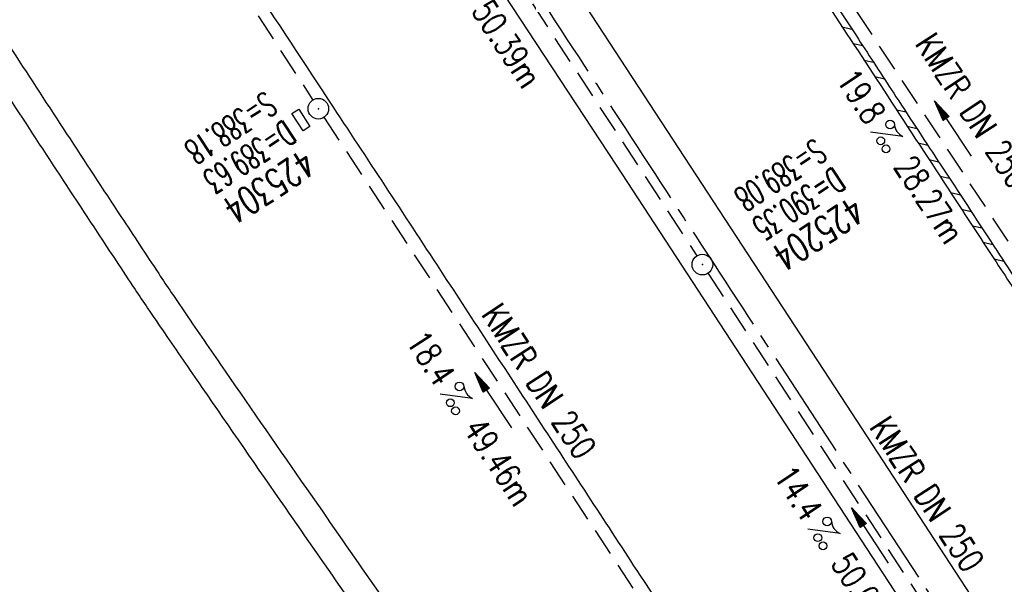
# Model space of a CAD drawing. Extents: x 450316 to 454644, y 428795 to 436505.
# Tile 109 of 256: x 453579 to 453650, y 432574 to 432615. Entities that reach past the tile are written whole.
import ezdxf
from ezdxf.enums import TextEntityAlignment as Align

# ---------------------------------------------------------------- set-up
doc = ezdxf.new("R2010")
doc.units = 0
doc.header["$LTSCALE"] = 2
doc.header["$MEASUREMENT"] = 0
for name, pattern in [('ACHSE', [5.5, 4, -0.5, 0.5, -0.5]), ('AUSGEZOGEN', [0]), ('GESTRICH-X2', [1.5, 1, -0.5])]:
    doc.linetypes.add(name, pattern=pattern)
doc.layers.get('0').update_dxf_attribs({"linetype": 'CONTINUOUS'})
for name, color, linetype in [('ACHSETOP', 1, 'ACHSE'), ('FBR', 8, 'CONTINUOUS'), ('KANAL', 7, 'GESTRICH-X2'), ('PFEIL', 7, 'CONTINUOUS'), ('RINNE', 8, 'CONTINUOUS'), ('SCHACHTNR', 6, 'CONTINUOUS'), ('SCHSYMBOL', 7, 'CONTINUOUS'), ('TEXTO', 4, 'CONTINUOUS'), ('TEXTU', 4, 'CONTINUOUS'), ('WEG', 8, 'AUSGEZOGEN')]:
    doc.layers.add(name, color=color, linetype=linetype)
doc.styles.add('ROMANS', font='romans.shx', dxfattribs={"width": 0.8})

# ---------------------------------------------------------------- blocks, each defined once
blk = doc.blocks.new('GST')
at = {"color": 0}
blk.add_circle((0, 0), 0.75, dxfattribs=at)
blk.add_point((0, 0), dxfattribs=at)
blk = doc.blocks.new('17')
blk.add_lwpolyline([(-0.755, -1.218), (0.748, -1.218), (0.748, -1.801), (-0.755, -1.801)], close=True)
blk.add_blockref('GST', (0, 0))
blk = doc.blocks.new('PROM')
blk.add_line((1.566, 1.817), (0.019, 0.015))
for centre, radius in [((0.317, 1.51), 0.317), ((0.943, 0.291), 0.283), ((1.645, 0.287), 0.283)]:
    blk.add_circle(centre, radius)
blk.add_arc((0.992, 2.682), 1.033, 239.14139, 303.35492)
blk = doc.blocks.new('PFEIL2')
at = {"color": 0}
for p, q in [((0.88, 0.002), (-2.401, -0.012)), ((0.881, -0.271), (0.879, 0.276)), ((0.879, 0.276), (2.429, 0.009)), ((0.911, 0.27), (0.879, 0.265)), ((0.965, 0.261), (0.879, 0.246)), ((1.019, 0.252), (0.879, 0.228)), ((1.073, 0.242), (0.879, 0.209)), ((1.127, 0.233), (0.879, 0.191)), ((1.181, 0.224), (0.879, 0.172)), ((1.235, 0.214), (0.879, 0.154)), ((1.289, 0.205), (0.879, 0.135)), ((1.343, 0.196), (0.879, 0.117)), ((1.397, 0.187), (0.879, 0.098)), ((1.451, 0.177), (0.879, 0.08)), ((1.505, 0.168), (0.879, 0.061)), ((1.559, 0.159), (0.88, 0.043)), ((1.613, 0.149), (0.88, 0.024)), ((1.668, 0.14), (0.88, 0.006)), ((1.722, 0.131), (0.88, -0.013)), ((1.776, 0.121), (0.88, -0.031)), ((1.83, 0.112), (0.88, -0.05)), ((1.884, 0.103), (0.88, -0.068)), ((1.938, 0.094), (0.88, -0.087)), ((1.992, 0.084), (0.88, -0.105)), ((2.046, 0.075), (0.88, -0.124)), ((2.1, 0.066), (0.88, -0.142)), ((2.154, 0.056), (0.88, -0.161)), ((2.208, 0.047), (0.88, -0.179)), ((2.262, 0.038), (0.881, -0.198)), ((2.316, 0.029), (0.881, -0.216)), ((2.37, 0.019), (0.881, -0.235)), ((2.424, 0.01), (0.881, -0.253)), ((2.429, 0.009), (0.881, -0.271))]:
    blk.add_line(p, q, dxfattribs=at)
blk = doc.blocks.new('10')
blk.add_blockref('GST', (0, 0))

msp = doc.modelspace()

# ---------------------------------------------------------------- linework, layer by layer
at = {"layer": 'ACHSETOP', "flags": 128}
msp.add_lwpolyline([(451271.766, 435019.042, -0.000001), (451272.365, 435018.353, -0.000032), (451272.387, 435018.328), (451288.791, 434999.463, -0.000002), (451296.993, 434990.03, 0.000007), (451305.195, 434980.597, 0.000007), (451313.397, 434971.165, -0.000007), (451321.599, 434961.732, -0.000007), (451329.801, 434952.299, 0.000007), (451338.003, 434942.866, 0.000007), (451346.205, 434933.433, -0.000007), (451354.407, 434924.001, -0.000007), (451362.609, 434914.568, 0.000011), (451370.811, 434905.135, 0.000001), (451379.013, 434895.702, 0.000001), (451387.215, 434886.27), (451403.62, 434867.404), (451420.024, 434848.539), (451436.428, 434829.674, -0.000013), (451444.63, 434820.241, 0.000007), (451452.832, 434810.808, 0.000007), (451461.034, 434801.376, -0.000007), (451469.236, 434791.943, -0.000007), (451477.438, 434782.51, 0.000007), (451485.64, 434773.077, 0.000007), (451493.842, 434763.645, -0.000007), (451502.044, 434754.212, -0.000007), (451510.246, 434744.779, 0.000007), (451518.448, 434735.346, 0.000007), (451526.65, 434725.914, -0.000007), (451534.852, 434716.481, -0.000007), (451543.054, 434707.048, 0.000011), (451551.256, 434697.615, 0.000001), (451559.458, 434688.182, 0.000001), (451567.66, 434678.75), (451584.065, 434659.884, -0.000001), (451592.267, 434650.452, -0.000001), (451600.469, 434641.019, -0.000011), (451608.671, 434631.586, 0.000013), (451616.873, 434622.153), (451633.277, 434603.288), (451649.681, 434584.423, -0.000013), (451657.883, 434574.99, 0.000007), (451666.085, 434565.557, 0.000007), (451674.287, 434556.124, -0.000007), (451682.489, 434546.692, -0.000007), (451690.691, 434537.259, 0.000006), (451698.893, 434527.826), (451715.297, 434508.961, -0.000015), (451721.01, 434502.39, 0.000008), (451726.723, 434495.82, 0.000958), (451727.518, 434494.909, 0.000181), (451731.723, 434490.114, 0.003894), (451738.179, 434482.871, 0.00247), (451748.503, 434471.583, 0.003793), (451756.233, 434463.34, 0.003129), (451765.742, 434453.478, 0.00313), (451774.532, 434444.586, 0.003132), (451783.429, 434435.81, 0.003134), (451792.435, 434427.146, 0.003132), (451801.553, 434418.591, 0.003131), (451810.774, 434410.155, 0.00313), (451820.102, 434401.832, 0.003133), (451829.541, 434393.621, 0.003138), (451839.066, 434385.542, 0.003131), (451848.69, 434377.585, 0.003125), (451858.432, 434369.733, 0.003124), (451868.271, 434362.004, 0.00313), (451878.187, 434354.413, 0.003138), (451888.199, 434346.945, 0.003133), (451898.32, 434339.593, 0.003131), (451908.525, 434332.373, 0.003131), (451918.818, 434325.282, 0.003132), (451929.206, 434318.316, 0.003136), (451939.668, 434311.489, 0.00313), (451950.209, 434304.797, 0.003123), (451960.857, 434298.223, 0.003128), (451971.589, 434291.781, 0.003137), (451982.371, 434285.491, 0.003139), (451993.235, 434279.335, 0.003133), (452004.198, 434273.303, 0.003123), (452015.227, 434267.413, 0.003125), (452026.323, 434261.665, 0.003132), (452037.503, 434256.05, 0.003138), (452048.733, 434250.584, 0.003134), (452060.02, 434245.265, 0.003122), (452071.413, 434240.069, 0.003127), (452083.62, 434234.685, 0.003578), (452094.349, 434230.124, 0.002702), (452108.409, 434224.354, 0.004189), (452117.528, 434220.758, 0.00053), (452126.341, 434217.378, 0.001569), (452129.323, 434216.249, 0.000008), (452135.115, 434214.077, -0.000025), (452140.907, 434211.904), (452164.314, 434203.123, 0.000006), (452176.018, 434198.733, -0.000007), (452187.722, 434194.343), (452211.129, 434185.563), (452234.536, 434176.783, -0.000012), (452246.24, 434172.393, 0.000007), (452257.944, 434168.002, 0.000002), (452265.746, 434165.075, 0.000001), (452281.351, 434159.222, 0.000005), (452293.055, 434154.832, -0.000007), (452304.759, 434150.442, -0.000019), (452316.463, 434146.052, 0.000015), (452328.166, 434141.661, 0.000002), (452338.097, 434137.936, 0.000001), (452351.573, 434132.881, 0.000004), (452363.277, 434128.491, -0.000006), (452374.981, 434124.101, -0.00002), (452386.684, 434119.71, 0.00002), (452398.388, 434115.32, 0.000006), (452410.092, 434110.93, -0.000004), (452421.796, 434106.54, -0.000001), (452435.272, 434101.485, -0.000002), (452445.203, 434097.76, -0.000015), (452456.906, 434093.369, 0.000019), (452468.61, 434088.979, 0.000007), (452480.314, 434084.589, -0.000006), (452492.018, 434080.199, -0.000002), (452503.721, 434075.809, 0.000002), (452515.425, 434071.419, 0.000006), (452527.129, 434067.029, -0.000007), (452538.833, 434062.639, -0.000019), (452550.536, 434058.248, 0.000015), (452562.24, 434053.858, 0.000002), (452572.171, 434050.133, 0.000001), (452585.647, 434045.078, 0.000004), (452597.351, 434040.688, -0.000006), (452609.055, 434036.298, -0.00002), (452620.758, 434031.907, 0.00002), (452632.462, 434027.517, 0.000006), (452644.166, 434023.127, -0.000004), (452655.87, 434018.737, -0.000001), (452669.346, 434013.682, -0.000002), (452679.277, 434009.957, -0.000015), (452690.981, 434005.567, 0.000014), (452702.684, 434001.176, 0.000011), (452714.388, 433996.786, -0.000001), (452726.092, 433992.396, -0.000007), (452735.031, 433989.043, -0.000005), (452748.181, 433984.11, -0.000156), (452748.221, 433984.095, -0.000005), (452749.498, 433983.615, -0.004183), (452758.692, 433980.071, -0.002721), (452772.748, 433974.429, -0.005081), (452782.771, 433970.223, -0.003908), (452795.7, 433964.522, -0.003912), (452807.05, 433959.304, -0.003907), (452818.331, 433953.902, -0.003903), (452829.522, 433948.327, -0.003904), (452840.62, 433942.58, -0.003907), (452851.631, 433936.658, -0.003909), (452862.543, 433930.568, -0.003906), (452873.352, 433924.312, -0.003899), (452884.081, 433917.876, -0.003907), (452894.713, 433911.271, -0.003917), (452905.212, 433904.518, -0.003914), (452915.606, 433897.601, -0.003904), (452925.914, 433890.505, -0.003895), (452936.108, 433883.251, -0.003902), (452946.169, 433875.853, -0.003909), (452956.117, 433868.296, -0.003904), (452965.957, 433860.575, -0.003908), (452975.671, 433852.704, -0.00391), (452985.257, 433844.687, -0.003909), (452994.717, 433836.52, -0.003908), (453004.051, 433828.203, -0.003902), (453013.251, 433819.744, -0.003901), (453022.321, 433811.14, -0.003907), (453031.261, 433802.39, -0.003913), (453040.05, 433793.514, -0.003909), (453048.995, 433784.194, -0.00418), (453057.218, 433775.343, -0.003621), (453064.799, 433766.924, -0.003001), (453073.811, 433756.645, -0.003775), (453082.931, 433745.954, -0.004894), (453089.822, 433737.587, -0.004962), (453096.584, 433729.038, -0.003805), (453105.204, 433717.738, -0.003005), (453113.364, 433706.734, -0.003643), (453119.973, 433697.569, -0.004174), (453127.227, 433687.17, -0.004295), (453134.105, 433676.947, -0.003507), (453140.018, 433667.855, -0.002688), (453147.586, 433655.895, -0.003695), (453155.363, 433643.251, -0.00538), (453160.547, 433634.47, -0.005332), (453165.53, 433625.601, -0.003667), (453172.541, 433612.577, -0.002679), (453179.095, 433600.023, -0.003501), (453183.992, 433590.355, -0.004313), (453189.196, 433579.668, -0.003909), (453194.743, 433567.786, -0.003909), (453199.853, 433556.378, -0.003909), (453204.783, 433544.892, -0.003903), (453209.809, 433532.66, -0.004384), (453214.103, 433521.695, -0.003423), (453219.661, 433506.825, -0.005955), (453222.694, 433498.219, -0.000145), (453225.568, 433489.736, -0.000252), (453227.219, 433484.852, -0.000085), (453230.064, 433476.416, -0.000405), (453230.656, 433474.653, -0.003646), (453233.571, 433465.744, 0.00217), (453238.424, 433450.758, 0.000006), (453242.327, 433438.883, -0.000007), (453246.23, 433427.008, -0.000012), (453250.132, 433415.133, 0.000009), (453254.035, 433403.258, 0.003001), (453258.01, 433391.404, -0.003002), (453261.985, 433379.55, -0.003008), (453265.815, 433367.653, 0.003009), (453269.646, 433355.757, 0.00001), (453273.549, 433343.882, -0.000019), (453277.452, 433332.007), (453285.257, 433308.257, 0.000005), (453289.16, 433296.382, -0.000004), (453293.063, 433284.507, -0.000001), (453297.412, 433271.275, -0.000001), (453300.869, 433260.756, -0.00001), (453304.771, 433248.881, 0.000008), (453308.674, 433237.006, 0.000011), (453312.577, 433225.131, -0.000004), (453316.48, 433213.256, -0.000007), (453317.957, 433208.761, -0.000002), (453324.285, 433189.506, -0.00006), (453324.748, 433188.095, 0.000004), (453325.212, 433186.684, 0.001409), (453327.806, 433178.862, 0.000842), (453332.205, 433165.794, 0.002106), (453335.59, 433155.932, 0.001506), (453340.42, 433142.182, 0.001603), (453344.587, 433130.552, 0.001566), (453348.928, 433118.674, 0.00157), (453353.282, 433106.987, 0.001563), (453357.73, 433095.275, 0.001555), (453362.245, 433083.606, 0.001558), (453366.823, 433071.988, 0.001562), (453371.477, 433060.391, 0.001561), (453376.206, 433048.816, 0.001565), (453381.007, 433037.273, 0.001565), (453385.878, 433025.763, 0.001563), (453390.82, 433014.287, 0.001561), (453395.838, 433002.832, 0.001559), (453400.927, 432991.41, 0.00156), (453406.083, 432980.028, 0.001563), (453411.315, 432968.669, 0.001565), (453416.612, 432957.354, 0.001562), (453421.976, 432946.082, 0.001558), (453427.424, 432934.813, 0.001559), (453432.943, 432923.577, 0.001564), (453438.516, 432912.409, 0.001566), (453444.163, 432901.268, 0.001564), (453449.888, 432890.145, 0.001558), (453455.356, 432879.682, 0.001394), (453461.537, 432868.025, 0.001724), (453468.567, 432854.963, 0.002516), (453473.461, 432846.052, 0.001346), (453478.156, 432837.657, 0.000835), (453485.787, 432824.152, 0.000825), (453493.393, 432810.794, 0.001335), (453498.128, 432802.562, 0.002522), (453503.255, 432793.804, 0.001723), (453510.868, 432781.051, 0.001395), (453517.698, 432769.769, 0.001557), (453523.875, 432759.701, 0.001564), (453531.451, 432747.524, 0.002105), (453537.147, 432738.516, 0.001027), (453545.205, 432725.948, 0.001523), (453550.684, 432717.498, 0.000001), (453550.839, 432717.261, 0.000124), (453550.84, 432717.259, 0.000024), (453557.597, 432706.912, -0.000007), (453564.355, 432696.566, -0.000001), (453571.19, 432686.101, 0.000005), (453578.025, 432675.635, 0.000012), (453584.861, 432665.17, -0.000012), (453591.696, 432654.704, -0.000004), (453598.531, 432644.238, 0.000004), (453605.366, 432633.773, 0.000001), (453612.202, 432623.307, -0.000001), (453619.037, 432612.841, -0.000004), (453625.872, 432602.376, 0.000003), (453632.707, 432591.91), (453646.378, 432570.979, -0.000014), (453650.935, 432564.001, -0.000007), (453660.048, 432550.047, -0.002465), (453666.815, 432539.572, 0.002471), (453673.568, 432529.119, 0.002497), (453680.467, 432518.67, -0.002488), (453687.389, 432508.185, -0.000003), (453694.224, 432497.72, 0.000006), (453701.059, 432487.254), (453714.73, 432466.322, -0.000006), (453721.565, 432455.856, 0.000006), (453728.4, 432445.391, 0.000183), (453728.474, 432445.277, -0.000027), (453728.969, 432444.521, -0.003905), (453733.992, 432436.709, -0.002472), (453741.768, 432424.267, -0.005163), (453747.303, 432415.103, -0.003867), (453754.471, 432402.736, -0.003958), (453760.534, 432391.888, -0.003913), (453766.494, 432380.818, -0.003903), (453772.248, 432369.72, -0.003904), (453777.826, 432358.535, -0.003901), (453783.485, 432346.731, -0.004288), (453788.457, 432335.909, -0.003523), (453794.251, 432322.76, -0.004762), (453798.376, 432312.962, -0.001651), (453802.105, 432303.777, -0.002689), (453804.345, 432298.119, -0.001542), (453805.535, 432295.038, -0.000893), (453807.562, 432289.711, -0.005639), (453811.068, 432280.125, -0.003891), (453815.882, 432266.138, -0.00573), (453819.492, 432254.955, -0.005082), (453823.289, 432242.262, -0.004537), (453827.3, 432227.849, -0.006762), (453829.772, 432218.119, -0.001828), (453832.339, 432207.234, -0.002855), (453833.917, 432200.252, -0.000688), (453834.588, 432197.184, -0.000614), (453835.33, 432193.746, -0.005087), (453837.353, 432183.825, -0.003463), (453840.076, 432169.201, -0.004355), (453841.882, 432158.581, -0.003298), (453844.052, 432144.521, -0.003873), (453845.959, 432130.87, -0.004703), (453847.336, 432119.601, -0.004431), (453848.679, 432106.664, -0.004859), (453849.683, 432094.847, -0.001971), (453850.759, 432079.747, -0.003754), (453851.233, 432071.814, -0.000235), (453851.272, 432071.058, -0.000154), (453851.331, 432069.903, -0.005004), (453851.76, 432059.357, -0.003657), (453852.096, 432044.916, -0.006284), (453852.131, 432034.652, -0.00442), (453851.869, 432020.065, -0.004496), (453851.355, 432005.74, -0.005961), (453850.742, 431994.946, -0.004032), (453849.635, 431980.541, -0.005521), (453848.625, 431970.038, -0.000545), (453848.175, 431965.885, -0.00099), (453847.92, 431963.599, -0.002817), (453847.082, 431956.57, -0.001743), (453845.624, 431945.22, -0.004295), (453844.128, 431934.589, -0.003233), (453841.927, 431920.496, -0.003719), (453839.898, 431908.592, -0.003474), (453837.544, 431895.884, -0.003471), (453834.928, 431882.783, -0.003984), (453832.479, 431871.403, -0.002961), (453829.251, 431857.357, -0.00403), (453826.736, 431847.072, -0.001132), (453824.957, 431840.111, -0.001603), (453823.675, 431835.205, -0.002375), (453822.368, 431830.363, -0.001541), (453820.296, 431822.917, -0.005811), (453817.744, 431814.242, -0.003321), (453813.002, 431799.15, -0.004369), (453808.955, 431786.926, -0.004589), (453804.893, 431775.36, -0.004977), (453800.134, 431762.595, -0.00596), (453795.928, 431752.024, -0.002426), (453790.614, 431739.296, -0.004094), (453787.367, 431731.794, -0.000338), (453786.71, 431730.312, -0.000388), (453786.136, 431729.023, -0.004625), (453782.634, 431721.365, -0.002368), (453775.588, 431706.507, -0.004069), (453770.201, 431695.516, -0.003863), (453764.344, 431684.031, -0.004659), (453758.242, 431672.552, -0.005048), (453752.404, 431662.068, -0.002758), (453744.856, 431648.996, -0.004203), (453739.784, 431640.488, -0.000453), (453738.552, 431638.464, -0.00049), (453737.409, 431636.595, -0.004121), (453733.364, 431630.114, -0.00246), (453726.445, 431619.347, -0.006277), (453720.589, 431610.574, -0.004581), (453712.305, 431598.731, -0.005038), (453704.604, 431588.16, -0.005528), (453697.383, 431578.675, -0.004083), (453688.218, 431567.105, -0.005886), (453681.701, 431559.207, -0.001219), (453676.737, 431553.362, -0.002238), (453674.011, 431550.197, -0.001962), (453670.562, 431546.26, -0.001297), (453665.305, 431540.337, -0.004313), (453658.171, 431532.478, -0.003182), (453648.342, 431521.973, -0.004167), (453639.222, 431512.508, -0.00462), (453630.847, 431504.116, -0.002727), (453619.912, 431493.477, -0.004271), (453612.835, 431486.781, -0.000068), (453609.879, 431484.033, -0.000648), (453609.571, 431483.747, -0.000003), (453600.643, 431475.492, -0.000005), (453594.487, 431469.799), (453576.132, 431452.827), (453557.776, 431435.854), (453539.42, 431418.881), (453521.065, 431401.909, 0.000001), (453511.887, 431393.422, 0.000001), (453502.709, 431384.936, 0.000013), (453493.531, 431376.449, -0.000013), (453484.354, 431367.963, 0), (453475.176, 431359.477, 0), (453465.998, 431350.99), (453447.643, 431334.018, 0.000001), (453438.465, 431325.531, 0.000001), (453429.287, 431317.045, 0.000013), (453420.11, 431308.558, -0.000007), (453410.932, 431300.072, -0.000004), (453403.532, 431293.229, -0.000002), (453392.576, 431283.099, -0.00001), (453383.398, 431274.613, 0.000015), (453374.22, 431266.127, 0.000014), (453365.042, 431257.64, -0.000013), (453355.865, 431249.154, 0), (453343.628, 431237.839, -0.000001), (453337.509, 431232.181), (453319.154, 431215.209, 0.000001), (453309.976, 431206.722, 0.000001), (453300.798, 431198.236, 0.000013), (453291.621, 431189.749, -0.000013), (453282.443, 431181.263, -0.000001), (453273.265, 431172.777, -0.000001), (453264.087, 431164.29), (453245.732, 431147.318), (453227.376, 431130.345), (453209.02, 431113.372, 0.000014), (453199.843, 431104.885, -0.000009), (453190.665, 431096.399, -0.000019), (453181.487, 431087.913, 0.000019), (453172.309, 431079.427, 0.000009), (453163.132, 431070.941, -0.000008), (453153.954, 431062.454), (453135.598, 431045.481, 0.000009), (453134.861, 431044.799, 0.000002), (453130.417, 431040.69, 0.002804), (453126.112, 431036.664, 0.001372), (453117.381, 431028.361, 0.005333), (453110.158, 431021.305, 0.003613), (453099.686, 431010.703, 0.004216), (453091.364, 431002.01, 0.003913), (453082.552, 430992.499, 0.00391), (453074.199, 430983.197, 0.003911), (453065.996, 430973.768, 0.003912), (453057.937, 430964.207, 0.003915), (453050.034, 430954.528, 0.00391), (453042.286, 430944.729, 0.003905), (453034.682, 430934.798, 0.003908), (453027.235, 430924.75, 0.003912), (453019.954, 430914.598, 0.003918), (453012.829, 430904.328, 0.003918), (453005.866, 430893.947, 0.003907), (452999.072, 430883.467, 0.0039), (452992.431, 430872.865, 0.003908), (452985.952, 430862.152, 0.00392), (452979.661, 430851.374, 0.00392), (452973.542, 430840.502, 0.003904), (452967.571, 430829.493, 0.003903), (452961.774, 430818.394, 0.003916), (452956.17, 430807.245, 0.00392), (452950.739, 430796.004, 0.00391), (452945.472, 430784.651, 0.003904), (452940.385, 430773.223, 0.00391), (452935.485, 430761.733, 0.003913), (452930.764, 430750.166, 0.003909), (452926.22, 430738.514, 0.003913), (452921.858, 430726.792, 0.003918), (452917.686, 430715.017, 0.003913), (452913.698, 430703.178, 0.003909), (452909.892, 430691.264, 0.003904), (452906.273, 430679.293, 0.003908), (452902.844, 430667.279, 0.003914), (452899.604, 430655.212, 0.003911), (452896.55, 430643.086, 0.003914), (452893.686, 430630.913, 0.003917), (452891.016, 430618.707, 0.003911), (452890.732, 430617.306, 0.000237), (452886.248, 430594.167, 0.007575), (452884.76, 430585.792, 0.003906), (452882.249, 430569.49)], format="xyb", dxfattribs=at)
at = {"layer": 'FBR', "flags": 128}
for points in [[(453291.485, 431192.357, -0.000001), (453311.412, 431210.82, -0.000243)], [(453555.027, 432679.865, 0.000044), (453560.683, 432671.202, -0.000073), (453566.338, 432662.54, -0.000032), (453571.255, 432655.005, -0.000015), (453582.19, 432638.245, -0.000372), (453589.486, 432627.043, 0.00046), (453595.389, 432617.984, 0.001223), (453601.612, 432608.504, -0.000945), (453609.674, 432596.236, -0.000044), (453616.759, 432585.409, -0.000044), (453623.935, 432574.438, -0.000058), (453635.472, 432556.792, -0.00039), (453637.18, 432554.175, -0.000338), (453639.977, 432549.876, 0.000104), (453649.058, 432535.9, 0.000064), (453650.465, 432533.736, -0.000017), (453655.742, 432525.623, -0.002365), (453655.928, 432525.334, -0.000391), (453657.044, 432523.579)], [(453680.138, 432551.74, 0.000003), (453684.134, 432545.626, 0.000383)], [(453609.341, 432660.139, 0.000456), (453611.781, 432656.42, 0.000733), (453613.622, 432653.629, -0.000595), (453615.888, 432650.194, -0.000637), (453617.771, 432647.325, -0.000613), (453619.721, 432644.338, -0.001994), (453621.336, 432641.835, 0.002093), (453622.952, 432639.331, 0.001245), (453624.601, 432636.813, -0.001034), (453626.589, 432633.779, -0.001068), (453629.117, 432629.887, 0.001354), (453631.111, 432626.82, 0.001422), (453633.059, 432623.861, -0.001795), (453634.6, 432621.516, -0.000036), (453636.141, 432619.151, 0.00003), (453637.682, 432616.787, 0.000013), (453639.988, 432613.251, 0.000012), (453642.582, 432609.273, 0.00103), (453645.845, 432604.291, -0.000871), (453649.707, 432598.4, -0.001015), (453651.36, 432595.858, 0.000956)]]:
    msp.add_lwpolyline(points, format="xyb", dxfattribs=at)
for points in [[(453584.955, 432669.497), (453598.504, 432648.722), (453638.983, 432586.81), (453653.302, 432564.874), (453662.614, 432550.451), (453663.834, 432548.217), (453679.831, 432523.701)], [(453675.778, 432522.338), (453673.514, 432525.842), (453662.182, 432543.208), (453649.587, 432562.418), (453622.246, 432604.283), (453608.211, 432625.64), (453594.888, 432646.168), (453586.893, 432658.449)]]:
    msp.add_lwpolyline(points, dxfattribs=at)
at = {"layer": 'KANAL'}
for p, q in [((453573.313, 432650.406), (453600.125, 432609.031)), ((453601.344, 432638.625), (453628.094, 432597.688)), ((453638.063, 432617.969), (453652.781, 432595.625)), ((453600.938, 432607.781), (453627.25, 432567.656)), ((453628.906, 432596.406), (453655.438, 432555.719))]:
    msp.add_line(p, q, dxfattribs=at)
at = {"layer": 'RINNE'}
for p, q in [((453638.674, 432614.357), (453639.377, 432614.196)), ((453639.463, 432613.15), (453640.166, 432612.989)), ((453640.253, 432611.943), (453640.955, 432611.782)), ((453641.042, 432610.736), (453641.744, 432610.575)), ((453641.831, 432609.53), (453641.831, 432609.53)), ((453642.533, 432609.369), (453642.533, 432609.369)), ((453642.62, 432608.323), (453643.323, 432608.162)), ((453643.409, 432607.116), (453644.112, 432606.955)), ((453644.198, 432605.909), (453644.901, 432605.748)), ((453644.987, 432604.702), (453645.69, 432604.541)), ((453645.776, 432603.496), (453646.479, 432603.335)), ((453646.566, 432602.289), (453647.268, 432602.128)), ((453647.355, 432601.082), (453648.057, 432600.921)), ((453648.144, 432599.875), (453648.847, 432599.714)), ((453648.933, 432598.669), (453649.636, 432598.507)), ((453649.722, 432597.462), (453650.426, 432597.301))]:
    msp.add_line(p, q, dxfattribs=at)
msp.add_lwpolyline([(453637.675, 432615.884, -0.000007), (453641.962, 432609.329, 0.000005), (453646.654, 432602.154, 0.000006), (453649.704, 432597.49, -0.000362), (453652.312, 432593.503, -0.00019)], format="xyb", dxfattribs=at)
at = {"layer": 'WEG'}
for points in [[(453544.54, 432664.493, -0.00074), (453549.279, 432657.603, -0.004079), (453550.127, 432656.345, -0.002922), (453551.298, 432654.553, -0.000593), (453557.008, 432645.681, -0.000487), (453563.205, 432636.006, 0.000558), (453568.616, 432627.561, 0.001283), (453578.271, 432612.614, 0.001583), (453586.165, 432600.544, 0.000776), (453588.914, 432596.386, 0.002361), (453589.825, 432595.025, 0.001407), (453591.042, 432593.237, 0.000636), (453593.753, 432589.29, 0.001152), (453599.663, 432580.752, -0.000735), (453608.936, 432567.378, -0.000801)], [(453542.853, 432663.286, -0.000735), (453547.555, 432656.45, -0.004069), (453548.393, 432655.206, -0.002932), (453549.557, 432653.426, -0.000592), (453555.256, 432644.57, -0.000488), (453561.456, 432634.891, 0.000558), (453566.875, 432626.434, 0.001283), (453576.525, 432611.493, 0.00158), (453584.428, 432599.411, 0.000778), (453587.187, 432595.235, 0.002361), (453588.105, 432593.865, 0.001407), (453589.33, 432592.066, 0.000637), (453592.05, 432588.106, 0.001169), (453598.107, 432579.356, -0.000777), (453607.229, 432566.2, -0.000777)]]:
    msp.add_lwpolyline(points, format="xyb", dxfattribs=at)

# ---------------------------------------------------------------- block references
at = {"layer": 'PFEIL'}
for p, rotation in [((453646.72, 432606.951), 123.3343), ((453613.256, 432587.17), 123.2534), ((453640.69, 432577.307), 123.0929)]:
    msp.add_blockref('PFEIL2', p, dxfattribs=dict(at, rotation=rotation))
at = {"layer": 'SCHSYMBOL', "rotation": 303.1491}
for name, p in [('17', (453600.533, 432608.397)), ('10', (453628.491, 432597.046))]:
    msp.add_blockref(name, p, dxfattribs=at)
at = {"layer": 'TEXTU'}
for p, rotation in [((453640.715, 432606.689), 303.3343), ((453609.377, 432587.615), 303.2534), ((453636.133, 432577.789), 303.0929)]:
    msp.add_blockref('PROM', p, dxfattribs=dict(at, rotation=rotation))

# ---------------------------------------------------------------- texts
at = {"layer": 'SCHACHTNR', "style": 'ROMANS'}
for s, height, width, p in [('S=388.18', 1.8, 0.6, (453596.688, 432609.719)), ('D=389.63', 1.8, 0.6, (453598.063, 432607.625)), ('S=389.08', 1.8, 0.6, (453636.705, 432606.288)), ('425304', 2, 0.7, (453599.438, 432605.531)), ('D=390.35', 1.8, 0.6, (453638.049, 432604.194)), ('425204', 2, 0.7, (453639.424, 432602.1))]:
    msp.add_text(s, height=height, rotation=213.1491, dxfattribs=dict(at, width=width)).set_placement(p)
at = {"layer": 'TEXTO', "style": 'ROMANS', "width": 0.75}
for rotation, p in [(303.3343, (453647.432, 432607.768)), (303.2534, (453615.85, 432588.068)), (303.0929, (453644.091, 432579.845))]:
    msp.add_text('KMZR DN 250', height=1.8, rotation=rotation, dxfattribs=at).set_placement(p, align=Align.CENTER)
at = {"layer": 'TEXTU', "style": 'ROMANS', "width": 0.75}
for s, rotation, p in [('50.39m', 303.147, (453611.625, 432615.531)), ('19.8', 303.3343, (453638.188, 432610.5)), ('28.27m', 303.3343, (453642.375, 432604.188)), ('18.4', 303.2534, (453606.875, 432591.438)), ('49.46m', 303.2534, (453611.031, 432585.094)), ('14.4', 303.0929, (453633.624, 432581.624)), ('50.08m', 303.0929, (453637.78, 432575.28))]:
    msp.add_text(s, height=1.8, rotation=rotation, dxfattribs=at).set_placement(p)

doc.saveas('drawing.dxf')
